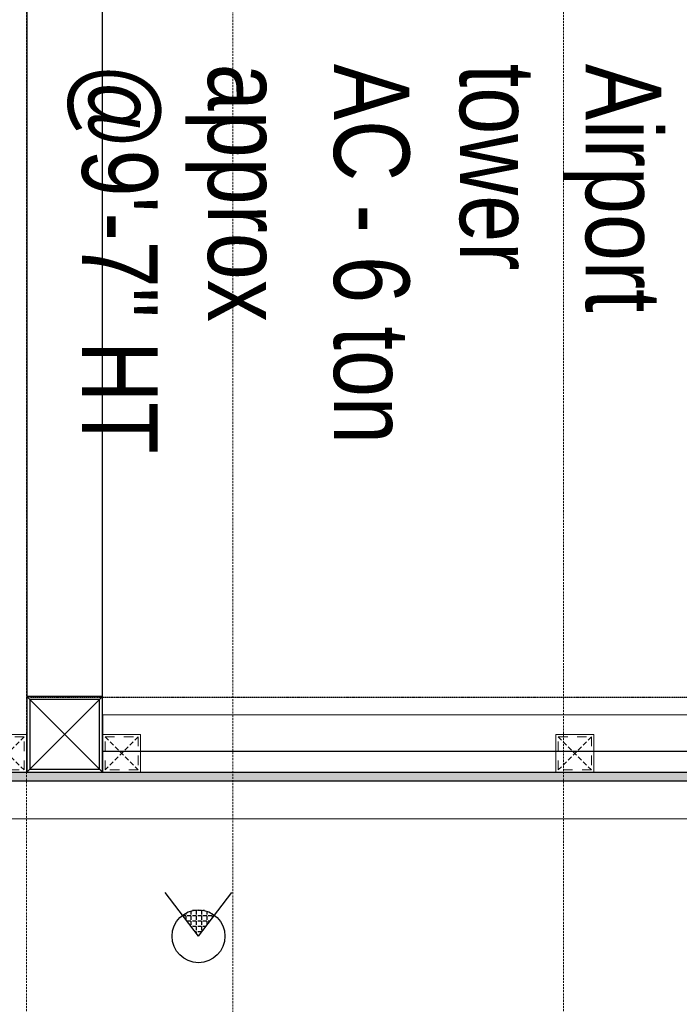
# Model space of a CAD drawing. Header units: millimetres. Extents: x -106827 to 92813, y -35754 to 7831.
# Tile 90 of 150: x -18141 to -17268, y -26192 to -24889. Entities that reach past the tile are written whole.
import ezdxf
from ezdxf.xclip import XClip

# ---------------------------------------------------------------- set-up
doc = ezdxf.new("R2010")
doc.units = ezdxf.units.MM
doc.header["$XCLIPFRAME"] = 2
for name, pattern in [('General Arrangement Plan$0$( Hidden )', [0.375, 0.25, -0.125]), ('General Arrangement Plan$0$DASHED2', [0.375, 0.25, -0.125]), ('General Arrangement Plan$1$.5', [2, 0.5, -0.5, 0.5, -0.5]), ('General Arrangement Plan$1$CORES & SETBACK$0$HIDDEN', [0.375, 0.25, -0.125])]:
    doc.linetypes.add(name, pattern=pattern)
for name, color, linetype in [('Ceiling Lights', 40, 'Continuous'), ('General Arrangement Plan$1$12-ply', 160, 'Continuous'), ('General Arrangement Plan$1$FRR140', 5, 'Continuous'), ('General Arrangement Plan$1$MEI-TEXT', 3, 'Continuous'), ('IFF-35 HEAVY', 100, 'Continuous')]:
    doc.layers.add(name, color=color, linetype=linetype)
doc.layers.add('General Arrangement Plan$1$BEAM', color=113, linetype='Continuous', lineweight=9)
doc.layers.add('General Arrangement Plan$1$TILES', color=104, linetype='Continuous', lineweight=9)
doc.layers.add('General Arrangement Plan$1$MS', color=7, linetype='Continuous', lineweight=0, true_color=0x3c5977)
doc.styles.add('General Arrangement Plan$1$TMH-TEXT', font='simplex.shx', dxfattribs={"width": 0.8})

# ---------------------------------------------------------------- blocks, each defined once
blk = doc.blocks.new('General Arrangement Plan$1$A$C0642dd72')
at = {"layer": 'General Arrangement Plan$1$MS', "ltscale": 10}
for p, q in [((2899.7, 2575.7), (2999.7, 2675.7)), ((2999.7, 2575.7), (2899.7, 2675.7))]:
    blk.add_line(p, q, dxfattribs=at)
for points in [[(2899.7, 2575.7), (2999.7, 2575.7), (2999.7, 2675.7), (2899.7, 2675.7)], [(2903.7, 2579.7), (2995.7, 2579.7), (2995.7, 2671.7), (2903.7, 2671.7)]]:
    blk.add_lwpolyline(points, close=True, dxfattribs=at)
blk = doc.blocks.new('*U237')
at = {"layer": 'General Arrangement Plan$1$12-ply', "true_color": 0x939598}
h = blk.add_hatch(dxfattribs=at)
h.set_pattern_fill('ANSI35', color=252, scale=2.5, angle=180)
h.set_pattern_definition([(225, (0, 8687.363), (11.22532015, -11.22532015), []), (225, (-11.225, 8687.363), (11.22532015, -11.22532015), [19.84375, -3.96875, 0, -3.96875])])
h.paths.add_polyline_path([(2694431.8, -798254.8), (2694419.8, -798254.8), (2694419.8, -801273.8), (2694431.8, -801273.8)])
at = {"layer": 'General Arrangement Plan$1$12-ply'}
blk.add_lwpolyline([(2694419.8, -798254.8), (2694431.8, -798254.8), (2694431.8, -801273.8), (2694419.8, -801273.8)], close=True, dxfattribs=at)
blk = doc.blocks.new('General Arrangement Plan$1$A$C25013FFA')
at = {"layer": 'General Arrangement Plan$1$MS', "linetype": 'General Arrangement Plan$1$CORES & SETBACK$0$HIDDEN', "ltscale": 25}
for p, q in [((-9, 60), (35, 16)), ((35, 60), (-9, 16))]:
    blk.add_line(p, q, dxfattribs=at)
at = {"layer": 'General Arrangement Plan$1$MS', "ltscale": 25}
blk.add_lwpolyline([(-12, 13), (38, 13), (38, 63), (-12, 63)], close=True, dxfattribs=at)
blk.add_lwpolyline([(-12, 13), (38, 13), (38, 63), (-12, 63)], close=True, dxfattribs=at)
at = {"layer": 'General Arrangement Plan$1$MS', "linetype": 'General Arrangement Plan$1$.5', "ltscale": 25}
blk.add_lwpolyline([(-9, 16), (35, 16), (35, 60), (-9, 60)], close=True, dxfattribs=at)
blk = doc.blocks.new('General Arrangement Plan')
at = {"layer": 'General Arrangement Plan$1$BEAM', "linetype": 'General Arrangement Plan$0$( Hidden )', "ltscale": 11}
for points in [[(3373.3, 14050.1), (3373.2, 899.1), (3099.8, 899.1), (3099.8, 14050.1)], [(4084.2, 14050.1), (4084.2, 899.1), (3810.8, 899.1), (3810.8, 14050.1)]]:
    blk.add_lwpolyline(points, close=True, dxfattribs=at)
at = {"layer": 'General Arrangement Plan$1$FRR140', "color": 4, "linetype": 'General Arrangement Plan$0$DASHED2'}
blk.add_lwpolyline([(3104.4, 3698.8), (4486, 3698.8)], dxfattribs=at)
at = {"layer": 'General Arrangement Plan$1$TILES'}
blk.add_lwpolyline([(1818.1, 3537.7), (4837.1, 3537.7), (4837.1, 3587.5), (1818.1, 3587.5)], close=True, dxfattribs=at)
at = {"layer": 'General Arrangement Plan$1$12-ply', "rotation": 90}
blk.add_blockref('*U237', (-796436.7, -2690832.4), dxfattribs=at)
at = {"layer": 'General Arrangement Plan$1$MS', "ltscale": 10}
blk.add_blockref('General Arrangement Plan$1$A$C0642dd72', (200.7, 1023.9), dxfattribs=at)
at = {"layer": 'General Arrangement Plan$1$MS', "ltscale": 25}
blk.add_blockref('General Arrangement Plan$1$A$C25013FFA', (3061.8, 3586.5), dxfattribs=at)
at = {"layer": 'General Arrangement Plan$1$MS', "ltscale": 25, "xscale": -1}
for p in [(3238.9, 3586.5), (3838.9, 3586.5)]:
    blk.add_blockref('General Arrangement Plan$1$A$C25013FFA', p, dxfattribs=at)
at = {"layer": 'General Arrangement Plan$1$MEI-TEXT', "color": 4, "insert": (3153.4, 4537.1), "char_height": 100, "width": 2433.594, "attachment_point": 7, "rotation": 270, "style": 'General Arrangement Plan$1$TMH-TEXT'}
blk.add_mtext('{\\fArial|b0|i0|c0|p34;\\C5;Airport\\Ptower \\PAC - 6 ton \\Papprox\\P@9\'-7" HT}', dxfattribs=at)
blk = doc.blocks.new('A$C03659140')
at = {"ltscale": 10}
for p, q in [((2899.7, 2575.7), (2999.7, 2675.7)), ((2999.7, 2575.7), (2899.7, 2675.7))]:
    blk.add_line(p, q, dxfattribs=at)
at = {"color": 3, "ltscale": 10}
blk.add_lwpolyline([(2999.7, 2675.7), (2999.7, 4780), (2899.7, 4780), (2899.7, 2675.7)], close=True, dxfattribs=at)
at = {"color": 4, "ltscale": 10}
for points in [[(2899.7, 2575.7), (2999.7, 2575.7), (2999.7, 2675.7), (2899.7, 2675.7)], [(2903.7, 2579.7), (2995.7, 2579.7), (2995.7, 2671.7), (2903.7, 2671.7)]]:
    blk.add_lwpolyline(points, close=True, dxfattribs=at)
at = {"color": 6, "ltscale": 10}
blk.add_lwpolyline([(2999.7, 2603.3), (4260.4, 2603.2), (4260.4, 2651.2), (2999.7, 2651.3)], close=True, dxfattribs=at)
blk = doc.blocks.new('A$C8943ec76')
at = {"layer": 'Ceiling Lights'}
h = blk.add_hatch(dxfattribs=at)
h.set_pattern_fill('ANGLE', color=256)
h.set_pattern_definition([(0, (-735781.389, -109566.9535), (0, 6.985), [5.08, -1.905]), (90, (-735781.389, -109566.9535), (-6.985, 4e-16), [5.08, -1.905])])
h.paths.add_polyline_path([(44.3, 58.1), (23.1, 30.3, 0.337602), (65.5, 30.3)])
for q in [(0, 0), (88.6, 0)]:
    blk.add_line((44.3, 58.1), q, dxfattribs=at)
blk.add_circle((44.3, 58.1), 35, dxfattribs=at)

msp = doc.modelspace()

# ---------------------------------------------------------------- linework, layer by layer
at = {"layer": 'IFF-35 HEAVY', "ltscale": 100}
msp.add_lwpolyline([(-15062.9, -28585), (-19413.5, -28584.4), (-19413.5, -25896), (-16394.6, -25896), (-16394.6, -24703.6), (-17048, -24703.6), (-17048, -23691.7), (-16394.6, -23691.7), (-16394.6, -23569), (-21123.4, -23567.7), (-21123.5, -23017.6), (-11186.5, -23017.6)], dxfattribs=at)

# ---------------------------------------------------------------- next in the draw order: block references
at = {"color": 7}
ref = msp.add_blockref('General Arrangement Plan', (-21231.7, -29484.1), dxfattribs=at)
XClip(ref).set_block_clipping_path([(48.7190010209, -107.5186207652), (15251.6043912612, 15253.5715002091)])

# ---------------------------------------------------------------- next in the draw order: block references
msp.add_blockref('A$C03659140', (-21031, -28460.2), dxfattribs=at)
at = {"layer": 'Ceiling Lights', "color": 7, "rotation": 180}
msp.add_blockref('A$C8943ec76', (-17859.8, -26043.7), dxfattribs=at)

doc.saveas('drawing.dxf')
